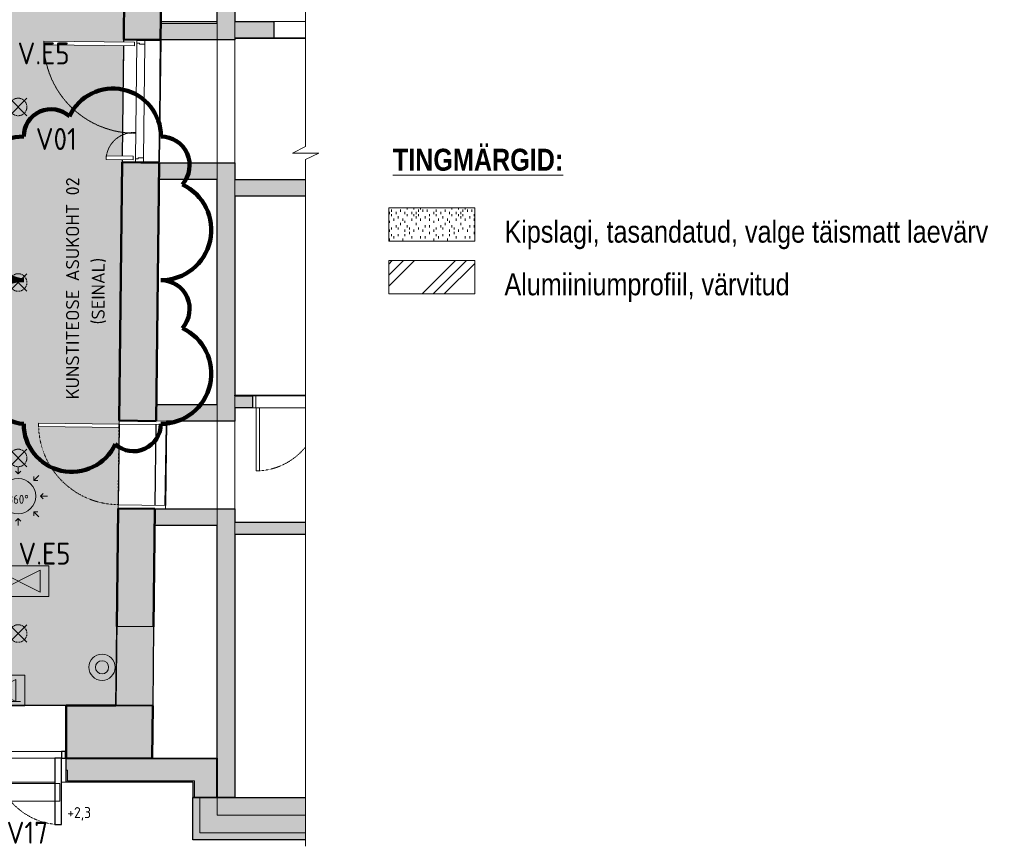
# Model space of a CAD drawing. Header units: millimetres. Extents: x -12615 to 16572, y -3141 to 12068.
# Tile 13 of 14: x 5360 to 16572, y -3141 to 6279. Entities that reach past the tile are written whole.
import ezdxf

# ---------------------------------------------------------------- set-up
doc = ezdxf.new("R2010")
doc.units = ezdxf.units.MM
for name, pattern in [('EST_Dash_1_1_', [2, 1, -1]), ('EST_Dash_2_1_', [3, 2, -1]), ('IMPORT-süvistatud seade', [19.05, 12.7, -6.35]), ('Overhead', [3.96875, 2.38125, -1.5875])]:
    doc.linetypes.add(name, pattern=pattern)
for name, color, linetype, lineweight, true_color in [('1K_valgustusplaan_dwg', 7, 'Continuous', 5, 0x767676), ('A-WALL', 7, 'Continuous', 9, 0x7f7f7f), ('A-WALL-PATT', 7, 'Continuous', 9, 0x7f7f7f), ('ET-E_VALGUSTUS_TING', 3, 'Continuous', 5, 0x00ff00), ('ET-VALGUSTUS_TING', 5, 'Continuous', 5, 0x0000ff), ('G-ANNO-REVC', 1, 'Continuous', 50, 0xff0000), ('I-WALL', 7, 'Continuous', 9, 0x7f7f7f)]:
    doc.layers.add(name, color=color, linetype=linetype, lineweight=lineweight, true_color=true_color)
for name, color, linetype, lineweight in [('A-CLNG', 7, 'Continuous', 9), ('A-CLNG-PATT', 7, 'Continuous', 9), ('A-DETL', 7, 'Continuous', 5), ('A-DETL-GENF', 7, 'Continuous', 5), ('A-DETL-GENF-HDLN', 7, 'EST_Dash_2_1_', 9), ('A-DETL-MEDM', 7, 'Continuous', 30), ('A-DOOR', 7, 'Continuous', 9), ('A-DOOR-FRAM', 7, 'Continuous', 25), ('A-FLOR', 7, 'Continuous', 9), ('G-ANNO-TEXT', 7, 'Continuous', 9)]:
    doc.layers.add(name, color=color, linetype=linetype, lineweight=lineweight)
doc.styles.add('ISOCP', font='isocp___.ttf', dxfattribs={"height": 100})
doc.styles.add('ISOCP_1', font='isocp___.ttf', dxfattribs={"height": 250})
doc.styles.add('ISOCP_2', font='isocp___.ttf', dxfattribs={"height": 125})
doc.styles.add('ISOCPEUR', font='isocpeur.ttf', dxfattribs={"height": 150})
doc.styles.add('Swis721 Cn BT', font='swissc.ttf', dxfattribs={"height": 250})
doc.styles.add('Swis721 Cn BT_B', font='swisscb.ttf', dxfattribs={"height": 250})

# ---------------------------------------------------------------- blocks, each defined once
blk = doc.blocks.new('Doorset_ Entrance Door w Concealed Closer_ASSA ABLOY ES_ES08_Hardware 3D - VU-01-1650x2100 mm-3458492-1_ korrus  _0_00_52_72 Copy 1')
at = {"layer": 'A-DOOR', "color": 250, "true_color": 0x3d3d3d}
for p, q in [((-770, -225), (770, -225)), ((770, -300), (-770, -300))]:
    blk.add_line(p, q, dxfattribs=at)
at = {"layer": 'A-DOOR', "color": 250, "lineweight": 25, "true_color": 0x3d3d3d}
for p, q in [((-770, -300), (-770, -1077.5)), ((-695, -300), (-770, -300)), ((-695, -1077.5), (-695, -300)), ((770, -300), (695, -300)), ((695, -300), (695, -1057.5)), ((770, -1057.5), (770, -300)), ((-770, -1077.5), (-695, -1077.5)), ((695, -1057.5), (770, -1057.5))]:
    blk.add_line(p, q, dxfattribs=at)
at = {"layer": 'A-DOOR', "color": 253, "linetype": 'EST_Dash_1_1_', "lineweight": 5, "true_color": 0x9e9e9e}
for centre, radius, start, end in [((-770, -300), 777.5, 270, 0), ((770, -300), 757.5, 180, 270)]:
    blk.add_arc(centre, radius, start, end, dxfattribs=at)
at = {"layer": 'A-DOOR-FRAM', "color": 250, "true_color": 0x3d3d3d}
for p, q in [((-770, -225), (-815, -225)), ((-815, -225), (-815, -300)), ((-815, -300), (-770, -300)), ((-770, -300), (-770, -225)), ((815, -225), (770, -225)), ((770, -225), (770, -300)), ((770, -300), (815, -300)), ((815, -300), (815, -225))]:
    blk.add_line(p, q, dxfattribs=at)
blk = doc.blocks.new('Siseuks laiendiga - SU-09-1400x2100 mm-5671553-1_ korrus  _0_00_52_72 Copy 1')
at = {"layer": 'A-DETL-GENF', "color": 250, "true_color": 0x3d3d3d}
for p, q in [((669, 1118), (629, 1118)), ((629, 1118), (629, 87)), ((669, 87), (669, 1118)), ((-629, 392), (-669, 392)), ((-669, 392), (-669, 87)), ((-629, 87), (-629, 392)), ((-660, 60), (-690, 60)), ((-690, 60), (-690, -32)), ((-669, 87), (-629, 87)), ((660, 60), (-660, 60)), ((-660, 30), (-660, 60)), ((-648, 30), (-660, 30)), ((-648, -32), (-648, 30)), ((629, 87), (669, 87)), ((660, 30), (648, 30)), ((648, 30), (648, -32)), ((660, 60), (660, 30)), ((690, 60), (660, 60)), ((690, -32), (690, 60)), ((-690, -32), (-648, -32)), ((-648, -32), (648, -32)), ((648, -32), (690, -32))]:
    blk.add_line(p, q, dxfattribs=at)
at = {"layer": 'A-DETL-GENF-HDLN', "color": 250, "true_color": 0x3d3d3d}
for centre, radius, start, end in [((673, 79), 1040, 90.2315, 181.0197), ((-673, 79), 314, 356.6172, 89.2324)]:
    blk.add_arc(centre, radius, start, end, dxfattribs=at)
at = {"layer": 'A-DOOR', "color": 250, "true_color": 0x3d3d3d}
for p, q in [((-690, 210), (-700, 210)), ((-700, 210), (-700, -210)), ((-669, 210), (-690, 210)), ((-690, 210), (-690, -210)), ((-690, 210), (-690, -210)), ((629, 210), (-629, 210)), ((690, 210), (669, 210)), ((690, -210), (690, 210)), ((690, 210), (700, 210)), ((690, -210), (690, 210)), ((700, 210), (700, -210)), ((-700, -210), (-690, -210)), ((-690, -210), (-481, -210)), ((19, -210), (690, -210)), ((700, -210), (690, -210))]:
    blk.add_line(p, q, dxfattribs=at)
blk = doc.blocks.new('Est_SU - SU-08-1000x2100 mm-5602970-1_ korrus  _0_00_52_72 Copy 1')
at = {"layer": 'A-DOOR', "color": 250, "true_color": 0x3d3d3d}
for p, q in [((420, 1186), (420, 270)), ((458, 1186), (420, 1186)), ((420, 270), (420, 1186)), ((420, 1186), (458, 1186)), ((458, 270), (458, 1186)), ((458, 1186), (458, 270)), ((420, 270), (458, 270)), ((458, 270), (420, 270))]:
    blk.add_line(p, q, dxfattribs=at)
at = {"layer": 'A-DOOR', "color": 253, "linetype": 'EST_Dash_1_1_', "lineweight": 5, "true_color": 0x9e9e9e}
for p, q in [((500, 270), (-441, 270)), ((-441, 270), (458, 270))]:
    blk.add_line(p, q, dxfattribs=at)
blk.add_arc((458, 270), 916, 90, 180, dxfattribs=at)
at = {"layer": 'A-DOOR-FRAM', "color": 250, "lineweight": 9, "true_color": 0x3d3d3d}
for p, q in [((-460, 270), (-500, 270)), ((-500, 270), (-500, -270)), ((-500, -270), (-500, 270)), ((-500, 270), (-460, 270)), ((-460, -270), (-460, 270)), ((-460, 270), (-460, -270)), ((500, 270), (460, 270)), ((460, 270), (460, -270)), ((460, 270), (460, -270)), ((500, 270), (460, 270)), ((500, -270), (500, 270)), ((500, -270), (500, 270)), ((-500, -270), (-460, -270)), ((-460, -270), (-500, -270)), ((460, -270), (500, -270)), ((460, -270), (500, -270))]:
    blk.add_line(p, q, dxfattribs=at)
blk = doc.blocks.new('M_Door-Opening - UA-05 1400x2100 mm-1764907-1_ korrus  _0_00_52_72 Copy 1')
at = {"layer": 'A-DETL-GENF', "color": 250, "linetype": 'Overhead', "true_color": 0x3d3d3d}
for p, q in [((692, 100), (-708, 100)), ((-708, -100), (692, -100))]:
    blk.add_line(p, q, dxfattribs=at)
at = {"layer": 'A-DETL-MEDM', "color": 250, "true_color": 0x3d3d3d}
for p, q in [((-708, 100), (-708, -100)), ((692, -100), (692, 100))]:
    blk.add_line(p, q, dxfattribs=at)
blk = doc.blocks.new('M_Door-Opening - UA-01 1000x2100 mm-3625773-1_ korrus  _0_00_52_72 Copy 1')
at = {"layer": 'A-DETL-GENF', "color": 250, "linetype": 'Overhead', "true_color": 0x3d3d3d}
for p, q in [((492, 100), (-508, 100)), ((-508, -100), (492, -100))]:
    blk.add_line(p, q, dxfattribs=at)
at = {"layer": 'A-DETL-MEDM', "color": 250, "true_color": 0x3d3d3d}
for p, q in [((-508, 100), (-508, -100)), ((492, -100), (492, 100))]:
    blk.add_line(p, q, dxfattribs=at)
blk = doc.blocks.new('Est_SU - SU-01-800x2100 mm-5609429-1_ korrus  _0_00_52_72 Copy 1')
at = {"layer": 'A-DOOR', "color": 250, "true_color": 0x3d3d3d}
for p, q in [((320, 786), (320, 70)), ((358, 786), (320, 786)), ((320, 70), (320, 786)), ((320, 786), (358, 786)), ((358, 70), (358, 786)), ((358, 786), (358, 70)), ((320, 70), (358, 70)), ((358, 70), (320, 70))]:
    blk.add_line(p, q, dxfattribs=at)
at = {"layer": 'A-DOOR', "color": 253, "linetype": 'EST_Dash_1_1_', "lineweight": 5, "true_color": 0x9e9e9e}
for p, q in [((400, 70), (-205, 70)), ((-205, 70), (358, 70))]:
    blk.add_line(p, q, dxfattribs=at)
blk.add_arc((358, 70), 716, 90, 141.9949, dxfattribs=at)
at = {"layer": 'A-DOOR-FRAM', "color": 250, "lineweight": 9, "true_color": 0x3d3d3d}
for p, q in [((400, 70), (360, 70)), ((360, 70), (360, -70)), ((360, 70), (360, -70)), ((400, 70), (360, 70)), ((400, -70), (400, 70)), ((400, -70), (400, 70)), ((360, -70), (400, -70)), ((360, -70), (400, -70))]:
    blk.add_line(p, q, dxfattribs=at)
blk = doc.blocks.new('1K_valgustusplaan_dwg__U7-6009316-1_ korrus  _0_00_52_72 Copy 1')
at = {"layer": 'ET-VALGUSTUS_TING', "color": 160, "true_color": 0x3333ff}
for p, q in [((-100, -100), (100, 100)), ((-100, 100), (100, -100))]:
    blk.add_line(p, q, dxfattribs=at)
at = {"layer": 'ET-VALGUSTUS_TING', "color": 160, "linetype": 'IMPORT-süvistatud seade', "true_color": 0x3333ff}
blk.add_circle((0, 0), 100, dxfattribs=at)
blk = doc.blocks.new('1K_valgustusplaan_dwg__U8-V6-1_ korrus  _0_00_52_72 Copy 1')
at = {"layer": 'ET-VALGUSTUS_TING', "true_color": 0x5b5bff}
blk.add_hatch(color=171, dxfattribs=at).paths.add_polyline_path([(0, -75), (19, -72), (37, -65), (53, -53), (65, -38), (72, -19), (75, 0), (72, 19), (65, 37), (53, 53), (37, 65), (19, 72), (0, 75), (-19, 72), (-38, 65), (-53, 53), (-65, 37), (-72, 19), (-75, 0), (-72, -19), (-65, -38), (-53, -53), (-38, -65), (-19, -72)], flags=0)
at = {"layer": 'ET-VALGUSTUS_TING', "color": 160, "true_color": 0x3333ff}
for radius, start, end in [(150, 360, 180), (150, 180, 360), (75, 360, 180), (75, 180, 360)]:
    blk.add_arc((0, 0), radius, start, end, dxfattribs=at)
blk = doc.blocks.new('1K_valgustusplaan_dwg__U9-6009312-1_ korrus  _0_00_52_72 Copy 1')
at = {"layer": 'ET-VALGUSTUS_TING', "color": 160, "true_color": 0x3333ff}
for p, q in [((-237, 237), (-180, 180)), ((0, 335), (0, 255)), ((237, 237), (180, 180)), ((-335, 0), (-255, 0)), ((335, 0), (255, 0)), ((-237, -237), (-180, -180)), ((237, -237), (180, -180)), ((0, -335), (0, -255))]:
    blk.add_line(p, q, dxfattribs=at)
at = {"layer": 'ET-VALGUSTUS_TING', "color": 160, "true_color": 0x3333ff, "flags": 128}
for points in [[(30, 285), (0, 255), (-30, 285)], [(-180, 223), (-180, 180), (-223, 180)], [(223, 180), (180, 180), (180, 223)], [(-285, 30), (-255, 0), (-285, -30)], [(285, -30), (255, 0), (285, 30)], [(-223, -180), (-180, -180), (-180, -223)], [(180, -223), (180, -180), (223, -180)], [(-30, -285), (0, -255), (30, -285)]]:
    blk.add_lwpolyline(points, dxfattribs=at)
at = {"layer": 'ET-VALGUSTUS_TING', "color": 160, "true_color": 0x3333ff}
blk.add_circle((0, 0), 200, dxfattribs=at)
at = {"layer": 'ET-VALGUSTUS_TING', "insert": (0, 14), "char_height": 100, "width": 362.92, "attachment_point": 2, "line_spacing_factor": 1.478621, "style": 'ISOCP'}
blk.add_mtext('360°', dxfattribs=at)
blk = doc.blocks.new('1K_valgustusplaan_dwg__U22-6009323-1_ korrus  _0_00_52_72 Copy 1')
at = {"layer": 'ET-E_VALGUSTUS_TING', "true_color": 0x5bff5b}
blk.add_hatch(color=91, dxfattribs=at).paths.add_polyline_path([(0, 250), (50, 450), (-50, 450)], flags=0)
h = blk.add_hatch(color=91, dxfattribs=at)
h.paths.add_polyline_path([(-250, -125), (0, 0), (-250, 125)], flags=0)
h.paths.add_polyline_path([(250, -125), (250, 125), (0, 0), (138, -69)], flags=0)
at = {"layer": 'ET-E_VALGUSTUS_TING', "color": 80, "true_color": 0x33ff33}
blk.add_line((-300, -125), (300, -125), dxfattribs=at)
at = {"layer": 'ET-E_VALGUSTUS_TING', "color": 80, "true_color": 0x33ff33, "flags": 128}
blk.add_lwpolyline([(0, 600), (0, 250), (-50, 450), (50, 450), (0, 250)], dxfattribs=at)
for points in [[(-350, 175), (-350, -175), (350, -175), (350, 175)], [(-250, 125), (250, -125), (250, 125), (-250, -125)]]:
    blk.add_lwpolyline(points, close=True, dxfattribs=at)
blk = doc.blocks.new('1K_valgustusplaan_dwg__U21-6009322-1_ korrus  _0_00_52_72 Copy 1')
at = {"layer": 'ET-E_VALGUSTUS_TING', "true_color": 0x5bff5b}
h = blk.add_hatch(color=91, dxfattribs=at)
h.paths.add_polyline_path([(-250, -125), (0, 0), (-250, 125)], flags=0)
h.paths.add_polyline_path([(250, -125), (250, 125), (0, 0), (218, -109)], flags=0)
at = {"layer": 'ET-E_VALGUSTUS_TING', "color": 80, "true_color": 0x33ff33, "flags": 128}
for points in [[(-350, 175), (-350, -175), (350, -175), (350, 175)], [(-250, 125), (250, -125), (250, 125), (-250, -125)]]:
    blk.add_lwpolyline(points, close=True, dxfattribs=at)
blk = doc.blocks.new('1K_valgustusplaan_dwg__U13-6009328-1_ korrus  _0_00_52_72 Copy 1')
at = {"layer": 'ET-VALGUSTUS_TING', "color": 160, "true_color": 0x3333ff}
for p, q in [((-53, 53), (53, -53)), ((-53, -53), (53, 53))]:
    blk.add_line(p, q, dxfattribs=at)
at = {"layer": 'ET-VALGUSTUS_TING', "color": 160, "lineweight": 9, "true_color": 0x3333ff, "flags": 128}
blk.add_lwpolyline([(750, 100), (750, -100), (0, -100), (-750, -100), (-750, 100), (0, 100)], close=True, dxfattribs=at)
blk = doc.blocks.new('1K_valgustusplaan_dwg-6009310-1_ korrus  _0_00_52_72 Copy 1')
for name, p in [('1K_valgustusplaan_dwg__U7-6009316-1_ korrus  _0_00_52_72 Copy 1', (16314, 481)), ('1K_valgustusplaan_dwg__U7-6009316-1_ korrus  _0_00_52_72 Copy 1', (16314, -1519)), ('1K_valgustusplaan_dwg__U7-6009316-1_ korrus  _0_00_52_72 Copy 1', (16314, -3519)), ('1K_valgustusplaan_dwg__U9-6009312-1_ korrus  _0_00_52_72 Copy 1', (16314, -3954)), ('1K_valgustusplaan_dwg__U21-6009322-1_ korrus  _0_00_52_72 Copy 1', (16314, -4924)), ('1K_valgustusplaan_dwg__U7-6009316-1_ korrus  _0_00_52_72 Copy 1', (16314, -5519)), ('1K_valgustusplaan_dwg__U22-6009323-1_ korrus  _0_00_52_72 Copy 1', (16039, -6169)), ('1K_valgustusplaan_dwg__U8-V6-1_ korrus  _0_00_52_72 Copy 1', (17269, -5904)), ('1K_valgustusplaan_dwg__U13-6009328-1_ korrus  _0_00_52_72 Copy 1', (16039, -7329))]:
    blk.add_blockref(name, p)
at = {"layer": 'ET-E_VALGUSTUS_TING', "char_height": 250, "width": 873.66, "attachment_point": 2, "line_spacing_factor": 1.478621, "style": 'ISOCP_1'}
for insert in [(16604, 1216), (16614, -4484)]:
    blk.add_mtext('V.E5', dxfattribs=dict(at, insert=insert))
at = {"layer": 'ET-VALGUSTUS_TING', "attachment_point": 2, "line_spacing_factor": 1.478621}
for s, insert, char_height, width, style in [('V01', (16749, 241), 250, 705.65, 'ISOCP_1'), ('+2,3', (17009, -7497), 125, 411.65, 'ISOCP_2'), ('V17', (16419, -7664), 250, 705.65, 'ISOCP_1')]:
    blk.add_mtext(s, dxfattribs=dict(at, insert=insert, char_height=char_height, width=width, style=style))
blk = doc.blocks.new('0_CMN_break_line - m1_100-6008834-1_ korrus  _0_00_52_72 Copy 1')
at = {"layer": 'A-DETL-GENF'}
for p, q in [((7850, -150), (7850, 150)), ((7850, 150), (7925, 0)), ((691, 0), (7775, 0)), ((7775, 0), (7850, -150)), ((7925, 0), (15750, 0))]:
    blk.add_line(p, q, dxfattribs=at)
blk = doc.blocks.new('Family - ___-6010796-1_ korrus  _0_00_52_72 Copy 1')
at = {"layer": 'G-ANNO-REVC', "lineweight": 100}
for centre, radius, start, end in [((6421, 4947), 547, 360, 154.7912), ((5718, 4947), 312, 48.1897, 180), ((5405, 4374), 573, 90, 244.7912), ((6968, 4620), 327, 318.1897, 90), ((6968, 3883), 573, 270, 64.7912), ((5405, 3638), 327, 138.1897, 270), ((5405, 2737), 573, 90, 244.7912), ((6968, 2983), 327, 318.1897, 90), ((6968, 2246), 573, 270, 64.7912), ((5405, 2000), 327, 138.1897, 270), ((5952, 1673), 547, 180, 334.7912), ((6655, 1673), 312, 228.1897, 360)]:
    blk.add_arc(centre, radius, start, end, dxfattribs=at)

msp = doc.modelspace()

# ---------------------------------------------------------------- hatches: boundary and pattern name
at = {"layer": 'A-CLNG-PATT', "true_color": 0xcccccc, "transparency": 33554559}
h = msp.add_hatch(dxfattribs=at)
h.set_pattern_fill('FP_6', color=254, style=0, pattern_type=2)
h.set_pattern_definition([(90, (0, 0), (-508, 3e-14), [25.4, -482.6]), (90, (50.8, 50.8), (-508, 3e-14), [25.4, -482.6]), (90, (127, 25.4), (-508, 3e-14), [25.4, -482.6]), (90, (127, 101.6), (-508, 3e-14), [25.4, -482.6]), (90, (50.8, 152.4), (-508, 3e-14), [25.4, -482.6]), (90, (25.4, 177.8), (-508, 3e-14), [25.4, -482.6]), (90, (152.4, 177.8), (-508, 3e-14), [25.4, -482.6]), (90, (228.6, 25.4), (-508, 3e-14), [25.4, -482.6]), (90, (304.8, 76.2), (-508, 3e-14), [25.4, -482.6]), (90, (279.4, 127), (-508, 3e-14), [25.4, -482.6]), (90, (177.8, 76.2), (-508, 3e-14), [25.4, -482.6]), (90, (203.2, 0), (-508, 3e-14), [25.4, -482.6]), (90, (228.6, 127), (-508, 3e-14), [25.4, -482.6]), (90, (203.2, 203.2), (-508, 3e-14), [25.4, -482.6]), (90, (101.6, 228.6), (-508, 3e-14), [25.4, -482.6]), (90, (50.8, 228.6), (-508, 3e-14), [25.4, -482.6]), (90, (101.6, 177.8), (-508, 3e-14), [25.4, -482.6]), (90, (25.4, 101.6), (-508, 3e-14), [25.4, -482.6]), (90, (330.2, 25.4), (-508, 3e-14), [25.4, -482.6]), (90, (431.8, 152.4), (-508, 3e-14), [25.4, -482.6]), (90, (355.6, 203.2), (-508, 3e-14), [25.4, -482.6]), (90, (228.6, 254), (-508, 3e-14), [25.4, -482.6]), (90, (152.4, 279.4), (-508, 3e-14), [25.4, -482.6]), (90, (254, 228.6), (-508, 3e-14), [25.4, -482.6]), (90, (355.6, 127), (-508, 3e-14), [25.4, -482.6]), (90, (406.4, 50.8), (-508, 3e-14), [25.4, -482.6]), (90, (304.8, 177.8), (-508, 3e-14), [25.4, -482.6]), (90, (203.2, 152.4), (-508, 3e-14), [25.4, -482.6]), (90, (279.4, 0), (-508, 3e-14), [25.4, -482.6]), (90, (381, 254), (-508, 3e-14), [25.4, -482.6]), (90, (304.8, 254), (-508, 3e-14), [25.4, -482.6]), (90, (381, 304.8), (-508, 3e-14), [25.4, -482.6]), (90, (457.2, 228.6), (-508, 3e-14), [25.4, -482.6]), (90, (381, 177.8), (-508, 3e-14), [25.4, -482.6]), (90, (482.6, 50.8), (-508, 3e-14), [25.4, -482.6]), (90, (482.6, 304.8), (-508, 3e-14), [25.4, -482.6]), (90, (508, 381), (-508, 3e-14), [25.4, -482.6]), (90, (406.4, 355.6), (-508, 3e-14), [25.4, -482.6]), (90, (279.4, 355.6), (-508, 3e-14), [25.4, -482.6]), (90, (152.4, 355.6), (-508, 3e-14), [25.4, -482.6]), (90, (101.6, 355.6), (-508, 3e-14), [25.4, -482.6]), (90, (76.2, 304.8), (-508, 3e-14), [25.4, -482.6]), (90, (25.4, 330.2), (-508, 3e-14), [25.4, -482.6]), (90, (482.6, 127), (-508, 3e-14), [25.4, -482.6]), (90, (457.2, 0), (-508, 3e-14), [25.4, -482.6]), (90, (228.6, 330.2), (-508, 3e-14), [25.4, -482.6]), (90, (254, 431.8), (-508, 3e-14), [25.4, -482.6]), (90, (457.2, 431.8), (-508, 3e-14), [25.4, -482.6]), (90, (101.6, 457.2), (-508, 3e-14), [25.4, -482.6]), (90, (50.8, 431.8), (-508, 3e-14), [25.4, -482.6]), (90, (152.4, 431.8), (-508, 3e-14), [25.4, -482.6]), (90, (355.6, 431.8), (-508, 3e-14), [25.4, -482.6]), (90, (330.2, 381), (-508, 3e-14), [25.4, -482.6]), (90, (203.2, 406.4), (-508, 3e-14), [25.4, -482.6]), (90, (228.6, 482.6), (-508, 3e-14), [25.4, -482.6]), (90, (406.4, 482.6), (-508, 3e-14), [25.4, -482.6]), (90, (431.8, 330.2), (-508, 3e-14), [25.4, -482.6]), (90, (25.4, 482.6), (-508, 3e-14), [25.4, -482.6]), (90, (0, 457.2), (-508, 3e-14), [25.4, -482.6]), (90, (508, 152.4), (-508, 3e-14), [25.4, -482.6]), (90, (381, 406.4), (-508, 3e-14), [25.4, -482.6]), (90, (304.8, 330.2), (-508, 3e-14), [25.4, -482.6]), (90, (203.2, 304.8), (-508, 3e-14), [25.4, -482.6]), (90, (381, 101.6), (-508, 3e-14), [25.4, -482.6]), (90, (381, 0), (-508, 3e-14), [25.4, -482.6]), (90, (76.2, 25.4), (-508, 3e-14), [25.4, -482.6]), (90, (25.4, 25.4), (-508, 3e-14), [25.4, -482.6]), (90, (431.8, 279.4), (-508, 3e-14), [25.4, -482.6]), (90, (152.4, 482.6), (-508, 3e-14), [25.4, -482.6]), (90, (254, 76.2), (-508, 3e-14), [25.4, -482.6]), (90, (228.6, 177.8), (-508, 3e-14), [25.4, -482.6]), (90, (76.2, 127), (-508, 3e-14), [25.4, -482.6]), (90, (482.6, 482.6), (-508, 3e-14), [25.4, -482.6]), (90, (304.8, 457.2), (-508, 3e-14), [25.4, -482.6])])
h.paths.add_polyline_path([(6453, -1535), (6527, 4685), (6346, 4687), (6346, 4727), (6528, 4726), (6543, 5983), (5635, 5994), (5635, 6034), (6543, 6023), (6584, 9404), (5668, 9415), (5668, 9453), (6584, 9442), (6591, 10044), (3886, 10044), (3830, 5976), (4737, 5964), (4737, 5924), (3829, 5936), (3811, 4678), (3993, 4676), (3993, 4636), (3811, 4638), (3810, 4607), (5218, 4607), (5218, 265), (3769, 265), (3759, -592), (4654, -605), (4653, -643), (3759, -630), (3749, -1535), (5389, -1535)], flags=0)
h.paths.add_polyline_path([(6490, 1630), (5574, 1641), (5575, 1679), (6491, 1668), (6491, 1664)], flags=0)
at = {"layer": 'A-DETL-GENF'}
h = msp.add_hatch(dxfattribs=at)
h.set_pattern_fill('FP_1', color=256, style=0, pattern_type=2)
h.set_pattern_definition([(90, (8349.9, 0), (-508, 3e-14), [25.4, -482.6]), (90, (8400.7, 50.8), (-508, 3e-14), [25.4, -482.6]), (90, (8476.9, 25.4), (-508, 3e-14), [25.4, -482.6]), (90, (8476.9, 101.6), (-508, 3e-14), [25.4, -482.6]), (90, (8400.7, 152.4), (-508, 3e-14), [25.4, -482.6]), (90, (8375.3, 177.8), (-508, 3e-14), [25.4, -482.6]), (90, (8502.3, 177.8), (-508, 3e-14), [25.4, -482.6]), (90, (8578.5, 25.4), (-508, 3e-14), [25.4, -482.6]), (90, (8654.7, 76.2), (-508, 3e-14), [25.4, -482.6]), (90, (8629.3, 127), (-508, 3e-14), [25.4, -482.6]), (90, (8527.7, 76.2), (-508, 3e-14), [25.4, -482.6]), (90, (8553.1, 0), (-508, 3e-14), [25.4, -482.6]), (90, (8578.5, 127), (-508, 3e-14), [25.4, -482.6]), (90, (8553.1, 203.2), (-508, 3e-14), [25.4, -482.6]), (90, (8451.5, 228.6), (-508, 3e-14), [25.4, -482.6]), (90, (8400.7, 228.6), (-508, 3e-14), [25.4, -482.6]), (90, (8451.5, 177.8), (-508, 3e-14), [25.4, -482.6]), (90, (8375.3, 101.6), (-508, 3e-14), [25.4, -482.6]), (90, (8680.1, 25.4), (-508, 3e-14), [25.4, -482.6]), (90, (8781.7, 152.4), (-508, 3e-14), [25.4, -482.6]), (90, (8705.5, 203.2), (-508, 3e-14), [25.4, -482.6]), (90, (8578.5, 254), (-508, 3e-14), [25.4, -482.6]), (90, (8502.3, 279.4), (-508, 3e-14), [25.4, -482.6]), (90, (8603.9, 228.6), (-508, 3e-14), [25.4, -482.6]), (90, (8705.5, 127), (-508, 3e-14), [25.4, -482.6]), (90, (8756.3, 50.8), (-508, 3e-14), [25.4, -482.6]), (90, (8654.7, 177.8), (-508, 3e-14), [25.4, -482.6]), (90, (8553.1, 152.4), (-508, 3e-14), [25.4, -482.6]), (90, (8629.3, 0), (-508, 3e-14), [25.4, -482.6]), (90, (8730.9, 254), (-508, 3e-14), [25.4, -482.6]), (90, (8654.7, 254), (-508, 3e-14), [25.4, -482.6]), (90, (8730.9, 304.8), (-508, 3e-14), [25.4, -482.6]), (90, (8807.1, 228.6), (-508, 3e-14), [25.4, -482.6]), (90, (8730.9, 177.8), (-508, 3e-14), [25.4, -482.6]), (90, (8832.5, 50.8), (-508, 3e-14), [25.4, -482.6]), (90, (8832.5, 304.8), (-508, 3e-14), [25.4, -482.6]), (90, (8857.9, 381), (-508, 3e-14), [25.4, -482.6]), (90, (8756.3, 355.6), (-508, 3e-14), [25.4, -482.6]), (90, (8629.3, 355.6), (-508, 3e-14), [25.4, -482.6]), (90, (8502.3, 355.6), (-508, 3e-14), [25.4, -482.6]), (90, (8451.5, 355.6), (-508, 3e-14), [25.4, -482.6]), (90, (8426.1, 304.8), (-508, 3e-14), [25.4, -482.6]), (90, (8375.3, 330.2), (-508, 3e-14), [25.4, -482.6]), (90, (8832.5, 127), (-508, 3e-14), [25.4, -482.6]), (90, (8807.1, 0), (-508, 3e-14), [25.4, -482.6]), (90, (8578.5, 330.2), (-508, 3e-14), [25.4, -482.6]), (90, (8603.9, 431.8), (-508, 3e-14), [25.4, -482.6]), (90, (8807.1, 431.8), (-508, 3e-14), [25.4, -482.6]), (90, (8451.5, 457.2), (-508, 3e-14), [25.4, -482.6]), (90, (8400.7, 431.8), (-508, 3e-14), [25.4, -482.6]), (90, (8502.3, 431.8), (-508, 3e-14), [25.4, -482.6]), (90, (8705.5, 431.8), (-508, 3e-14), [25.4, -482.6]), (90, (8680.1, 381), (-508, 3e-14), [25.4, -482.6]), (90, (8553.1, 406.4), (-508, 3e-14), [25.4, -482.6]), (90, (8578.5, 482.6), (-508, 3e-14), [25.4, -482.6]), (90, (8756.3, 482.6), (-508, 3e-14), [25.4, -482.6]), (90, (8781.7, 330.2), (-508, 3e-14), [25.4, -482.6]), (90, (8375.3, 482.6), (-508, 3e-14), [25.4, -482.6]), (90, (8349.9, 457.2), (-508, 3e-14), [25.4, -482.6]), (90, (8857.9, 152.4), (-508, 3e-14), [25.4, -482.6]), (90, (8730.9, 406.4), (-508, 3e-14), [25.4, -482.6]), (90, (8654.7, 330.2), (-508, 3e-14), [25.4, -482.6]), (90, (8553.1, 304.8), (-508, 3e-14), [25.4, -482.6]), (90, (8730.9, 101.6), (-508, 3e-14), [25.4, -482.6]), (90, (8730.9, 0), (-508, 3e-14), [25.4, -482.6]), (90, (8426.1, 25.4), (-508, 3e-14), [25.4, -482.6]), (90, (8375.3, 25.4), (-508, 3e-14), [25.4, -482.6]), (90, (8781.7, 279.4), (-508, 3e-14), [25.4, -482.6]), (90, (8502.3, 482.6), (-508, 3e-14), [25.4, -482.6]), (90, (8603.9, 76.2), (-508, 3e-14), [25.4, -482.6]), (90, (8578.5, 177.8), (-508, 3e-14), [25.4, -482.6]), (90, (8426.1, 127), (-508, 3e-14), [25.4, -482.6]), (90, (8832.5, 482.6), (-508, 3e-14), [25.4, -482.6]), (90, (8654.7, 457.2), (-508, 3e-14), [25.4, -482.6])])
h.paths.add_polyline_path([(10542, 3755), (10542, 4135), (9562, 4135), (9562, 3755)], flags=0)
at = {"layer": 'A-DETL-GENF', "true_color": 0x0080c0}
h = msp.add_hatch(dxfattribs=at)
h.set_pattern_fill('FP_14', color=142, style=0, pattern_type=2)
h.set_pattern_definition([(45, (8349.9, 0), (-359.21, 359.21), []), (45, (8476.9, 0), (0, 718.42), []), (45, (8222.9, 0), (0, 718.42), [])])
h.paths.add_polyline_path([(10542, 3155), (10542, 3535), (9562, 3535), (9562, 3155)], flags=0)
at = {"layer": 'A-WALL', "true_color": 0x3d3d3d}
for points in [[(8615, 1994), (8615, 1999), (7810, 1999), (7810, 1994), (8050, 1994)], [(7600, -2586), (7610, -2586), (7610, -2136), (7600, -2136), (7600, -2340)]]:
    msp.add_hatch(color=250, dxfattribs=at).paths.add_polyline_path(points, flags=0)
h = msp.add_hatch(color=250, dxfattribs=at)
h.paths.add_polyline_path([(7600, -2146), (7600, -2136), (5890, -2136), (5890, -2146), (7350, -2146)], flags=0)
h.paths.add_polyline_path([(4240, -2146), (4240, -2136), (3117, -2137), (3117, -2146), (3935, -2146)], flags=0)
h.paths.add_polyline_path([(957, -2146), (957, -2136), (117, -2137), (117, -2146), (259, -2146)], flags=0)
h.paths.add_polyline_path([(-2306, -2146), (-2043, -2146), (-2043, -2136), (-2883, -2136), (-2883, -2146)], flags=0)
h.paths.add_polyline_path([(-5043, -2146), (-5043, -2136), (-5883, -2137), (-5883, -2146), (-5726, -2146)], flags=0)
h.paths.add_polyline_path([(-8043, -2146), (-8043, -2136), (-9313, -2136), (-9313, -2146), (-8291, -2146)], flags=0)
h.paths.add_polyline_path([(-10963, -2146), (-10963, -2136), (-12337, -2136), (-12337, -2146), (-11711, -2146)], flags=0)
at = {"layer": 'A-WALL-PATT', "true_color": 0x414141}
h = msp.add_hatch(color=250, dxfattribs=at)
h.paths.add_polyline_path([(6884, -641), (6900, 705), (6480, 710), (6464, -636)], flags=0)
h.paths.add_polyline_path([(6912, 1705), (6947, 4649), (6527, 4654), (6492, 1710)], flags=0)
h.paths.add_polyline_path([(6964, 6049), (6993, 8479), (6573, 8484), (6544, 6054)], flags=0)
h.paths.add_polyline_path([(7004, 9479), (7018, 10644), (6598, 10644), (6585, 9484)], flags=0)
at = {"layer": 'A-WALL-PATT', "true_color": 0x3d3d3d}
h = msp.add_hatch(color=250, dxfattribs=at)
h.paths.add_polyline_path([(7810, -2586), (7810, 704), (7610, 704), (7610, -2586)], flags=0)
h.paths.add_polyline_path([(7610, 1704), (7810, 1704), (7810, 4649), (7610, 4649), (7610, 1814)], flags=0)
h.paths.add_polyline_path([(7810, 6049), (7810, 8479), (7610, 8479), (7610, 6049)], flags=0)
h.paths.add_polyline_path([(7810, 9479), (7810, 10554), (7610, 10554), (7610, 9479)], flags=0)
for points in [[(7610, 6049), (7610, 6239), (6965, 6239), (6965, 6049)], [(7810, 6069), (8255, 6069), (8255, 6259), (7810, 6259)], [(7610, 4459), (7610, 4649), (6950, 4649), (6950, 4459)], [(8615, 4269), (8615, 4459), (7810, 4459), (7810, 4269)], [(8010, 1854), (8010, 1994), (7810, 1994), (7810, 1854)], [(7610, 1704), (7610, 1894), (6913, 1894), (6913, 1705), (7031, 1704)], [(7610, 514), (7610, 704), (6899, 704), (6899, 514)], [(8615, 414), (8615, 554), (7810, 554), (7810, 414)], [(7350, -2586), (7600, -2586), (7600, -2146), (7350, -2146), (7350, -2396)], [(7335, -2586), (7350, -2586), (7350, -2396), (7335, -2396), (7335, -2411)], [(7330, -3066), (7410, -3066), (7410, -2586), (7330, -2586)], [(7610, -2986), (7610, -2586), (7410, -2586), (7410, -2986)], [(7810, -2786), (7810, -2586), (7610, -2586), (7610, -2786)], [(8615, -2786), (8615, -2586), (7810, -2586), (7810, -2786), (8381, -2786)], [(8615, -2986), (8615, -2786), (7610, -2786), (7610, -2986), (7954, -2986)], [(7810, -3066), (8615, -3066), (8615, -2986), (7410, -2986), (7410, -3066)]]:
    msp.add_hatch(color=250, dxfattribs=at).paths.add_polyline_path(points, flags=0)
at = {"layer": 'A-WALL-PATT', "true_color": 0x414141}
h = msp.add_hatch(color=250, dxfattribs=at)
h.paths.add_polyline_path([(6867, -2136), (6874, -1541), (6454, -1536), (5890, -1536), (5890, -2136)], flags=0)
h.paths.add_polyline_path([(3725, -2136), (4240, -2136), (4240, -1536), (3725, -1536), (3725, -1550), (3305, -1544), (3305, -1536), (3117, -1537), (3117, -2136), (3717, -2136)], flags=0)
h.paths.add_polyline_path([(957, -2136), (957, -1536), (117, -1536), (117, -2136), (259, -2136)], flags=0)
h.paths.add_polyline_path([(-2306, -2136), (-2043, -2136), (-2043, -1536), (-2883, -1536), (-2883, -2136)], flags=0)
h.paths.add_polyline_path([(-5883, -2136), (-5043, -2136), (-5043, -1536), (-5883, -1536), (-5883, -2116)], flags=0)
h.paths.add_polyline_path([(-8291, -2136), (-8043, -2136), (-8043, -1536), (-9313, -1536), (-9313, -2136)], flags=0)
h.paths.add_polyline_path([(-10963, -2136), (-10963, -1536), (-12331, -1536), (-12337, -2136), (-11711, -2136)], flags=0)
at = {"layer": 'A-WALL-PATT', "true_color": 0x3d3d3d}
h = msp.add_hatch(color=250, dxfattribs=at)
h.paths.add_polyline_path([(7099, -2396), (7350, -2396), (7350, -2146), (5890, -2146), (5890, -2274), (5905, -2274), (5905, -2396)], flags=0)
h.paths.add_polyline_path([(3786, -2396), (4225, -2396), (4225, -2274), (4240, -2274), (4240, -2146), (3117, -2146), (3117, -2226), (3087, -2226), (3087, -2262), (3102, -2262), (3102, -2396), (3679, -2396)], flags=0)
h.paths.add_polyline_path([(972, -2396), (972, -2262), (987, -2262), (987, -2226), (957, -2225), (957, -2146), (117, -2146), (117, -2226), (87, -2226), (87, -2262), (102, -2262), (102, -2396)], flags=0)
h.paths.add_polyline_path([(-2028, -2396), (-2028, -2262), (-2013, -2262), (-2013, -2226), (-2043, -2225), (-2043, -2146), (-2883, -2146), (-2883, -2226), (-2913, -2226), (-2913, -2262), (-2898, -2262), (-2898, -2396)], flags=0)
h.paths.add_polyline_path([(-5028, -2396), (-5028, -2262), (-5013, -2262), (-5013, -2226), (-5043, -2225), (-5043, -2146), (-5883, -2146), (-5883, -2226), (-5913, -2226), (-5913, -2262), (-5898, -2262), (-5898, -2396)], flags=0)
h.paths.add_polyline_path([(-8291, -2396), (-8028, -2396), (-8028, -2262), (-8013, -2262), (-8013, -2226), (-8043, -2225), (-8043, -2146), (-9313, -2146), (-9313, -2274), (-9298, -2274), (-9298, -2396), (-8318, -2396)], flags=0)
h.paths.add_polyline_path([(-10978, -2396), (-10978, -2274), (-10963, -2274), (-10963, -2146), (-12347, -2146), (-12350, -2396), (-11711, -2396)], flags=0)
h = msp.add_hatch(color=250, dxfattribs=at)
h.paths.add_polyline_path([(7099, -2411), (7335, -2411), (7335, -2396), (5905, -2396), (5905, -2274), (5890, -2274), (5890, -2411)], flags=0)
h.paths.add_polyline_path([(3786, -2411), (4240, -2411), (4240, -2274), (4225, -2274), (4225, -2396), (3102, -2396), (3102, -2262), (3087, -2262), (3087, -2411), (3679, -2411)], flags=0)
h.paths.add_polyline_path([(987, -2411), (987, -2262), (972, -2262), (972, -2396), (102, -2396), (102, -2262), (87, -2262), (87, -2411)], flags=0)
h.paths.add_polyline_path([(-2013, -2411), (-2013, -2262), (-2028, -2262), (-2028, -2396), (-2898, -2396), (-2898, -2262), (-2913, -2262), (-2913, -2411)], flags=0)
h.paths.add_polyline_path([(-5013, -2411), (-5013, -2262), (-5028, -2262), (-5028, -2396), (-5898, -2396), (-5898, -2262), (-5913, -2262), (-5913, -2411)], flags=0)
h.paths.add_polyline_path([(-8013, -2411), (-8013, -2262), (-8028, -2262), (-8028, -2396), (-9298, -2396), (-9298, -2274), (-9313, -2274), (-9313, -2411), (-8291, -2411)], flags=0)
h.paths.add_polyline_path([(-10963, -2411), (-10963, -2274), (-10978, -2274), (-10978, -2396), (-12600, -2396), (-12600, -2411), (-11711, -2411)], flags=0)
at = {"layer": 'I-WALL', "true_color": 0x3d3d3d}
msp.add_hatch(color=250, dxfattribs=at).paths.add_polyline_path([(6874, -1536), (6884, -641), (6464, -636), (6454, -1536)], flags=0)

# ---------------------------------------------------------------- linework, layer by layer
at = {"layer": 'A-CLNG', "color": 160, "lineweight": 30, "true_color": 0x3333ff}
for p, q in [((6584, 9404), (6543, 6023)), ((6543, 5983), (6528, 4725)), ((6527, 4685), (6492, 1710)), ((6491, 1670), (6480, 750)), ((6480, 710), (6453, -1535)), ((6453, -1535), (3749, -1535))]:
    msp.add_line(p, q, dxfattribs=at)
at = {"layer": 'A-DETL'}
for p, q in [((10542, 4135), (9562, 4135)), ((9562, 4135), (9562, 3755)), ((10542, 3755), (10542, 4135)), ((9562, 3755), (10542, 3755)), ((10542, 3535), (9562, 3535)), ((9562, 3535), (9562, 3155)), ((10542, 3155), (10542, 3535)), ((9562, 3155), (10542, 3155))]:
    msp.add_line(p, q, dxfattribs=at)
at = {"layer": 'A-FLOR', "color": 250, "true_color": 0x333333}
for p, q in [((6966, 6259), (7610, 6259)), ((7810, 6259), (7810, 4459)), ((6528, 4725), (6543, 5983)), ((6543, 6023), (6544, 6054)), ((6527, 4644), (6528, 4685)), ((7610, 4459), (6945, 4459)), ((6914, 1894), (7610, 1894)), ((7810, 1894), (7810, 514)), ((7610, 514), (6898, 514))]:
    msp.add_line(p, q, dxfattribs=at)
at = {"layer": 'A-WALL', "color": 250, "lineweight": 30, "true_color": 0x3d3d3d}
for p, q in [((7610, 6239), (7610, 8289)), ((7810, 8269), (7810, 6259)), ((7810, 6069), (7810, 6049)), ((7810, 6049), (7610, 6049)), ((7610, 4649), (7810, 4649)), ((7810, 4649), (7810, 4459)), ((7610, 1894), (7610, 4459)), ((7810, 4269), (7810, 1994)), ((7810, 1994), (7810, 1999)), ((7810, 1999), (8615, 1999)), ((8615, 1994), (7810, 1994)), ((7810, 1854), (7810, 1704)), ((7810, 1704), (7610, 1704)), ((7610, 704), (7810, 704)), ((7810, 704), (7810, 554)), ((7610, -2586), (7610, 514)), ((7810, 414), (7810, -2586)), ((5890, -2411), (5890, -2136)), ((6867, -2136), (7335, -2136)), ((7335, -2136), (7600, -2136)), ((7600, -2136), (7610, -2136)), ((7610, -2136), (7610, -2586)), ((7335, -2411), (5890, -2411)), ((7335, -2586), (7335, -2411)), ((7330, -3066), (7330, -2586)), ((7330, -2586), (7810, -2586)), ((7610, -2586), (7335, -2586)), ((7810, -2586), (7610, -2586)), ((7810, -2586), (8615, -2586)), ((7410, -3066), (7330, -3066)), ((7810, -3066), (7410, -3066)), ((8615, -3066), (7810, -3066))]:
    msp.add_line(p, q, dxfattribs=at)
at = {"layer": 'A-WALL', "color": 250, "lineweight": 5, "true_color": 0x3d3d3d}
for p, q in [((7610, 6239), (7610, 6049)), ((7610, 4649), (7610, 4459)), ((7810, 4269), (7810, 4459)), ((7810, 1924), (7810, 1994)), ((7810, 1854), (7810, 1924)), ((7610, 1894), (7610, 1704)), ((7610, 704), (7610, 514)), ((7810, 484), (7810, 554)), ((7810, 414), (7810, 484)), ((7335, -2146), (5890, -2146)), ((7335, -2146), (7350, -2146)), ((7350, -2146), (7600, -2146)), ((7600, -2146), (7600, -2586)), ((5890, -2274), (5905, -2274)), ((5905, -2396), (5905, -2274)), ((7335, -2396), (5905, -2396)), ((7335, -2396), (7350, -2396)), ((7350, -2396), (7350, -2586)), ((7410, -2986), (7410, -2586)), ((7610, -2786), (7610, -2586)), ((7610, -2786), (7810, -2786)), ((7810, -2786), (8615, -2786)), ((7410, -2986), (7610, -2986)), ((7610, -2986), (7810, -2986)), ((7810, -2986), (8615, -2986))]:
    msp.add_line(p, q, dxfattribs=at)
at = {"layer": 'A-WALL', "color": 250, "true_color": 0x3d3d3d}
for p, q in [((7610, 6049), (7610, 4649)), ((7810, 6049), (7610, 6049)), ((7810, 4649), (7810, 6049)), ((7610, 4649), (7810, 4649)), ((7610, 1704), (7610, 704)), ((7810, 1704), (7610, 1704)), ((7810, 704), (7810, 1704)), ((7610, 704), (7810, 704)), ((5890, -2136), (6867, -2136)), ((5890, -2411), (5890, -2136)), ((4370, -2411), (5760, -2411)), ((5835, -2411), (5890, -2411))]:
    msp.add_line(p, q, dxfattribs=at)
at = {"layer": 'A-WALL', "color": 253, "lineweight": 30, "true_color": 0x9f9f9f}
for p, q in [((5890, -1536), (4240, -1536)), ((5890, -2136), (5890, -1536)), ((6454, -1536), (6874, -1541)), ((6867, -2136), (5890, -2136))]:
    msp.add_line(p, q, dxfattribs=at)
at = {"layer": 'A-WALL', "color": 250, "lineweight": 50, "true_color": 0x414141}
for p, q in [((5890, -2136), (5890, -1536)), ((5890, -1536), (6454, -1536)), ((6874, -1541), (6867, -2136))]:
    msp.add_line(p, q, dxfattribs=at)
at = {"layer": 'I-WALL', "color": 250, "lineweight": 50, "true_color": 0x414141}
for p, q in [((6544, 6054), (6573, 8484)), ((6993, 8479), (6964, 6049)), ((6964, 6049), (6544, 6054)), ((6492, 1710), (6527, 4654)), ((6527, 4654), (6947, 4649)), ((6947, 4649), (6912, 1705)), ((6912, 1705), (6492, 1710)), ((6464, -636), (6480, 710)), ((6480, 710), (6900, 705)), ((6900, 705), (6884, -641))]:
    msp.add_line(p, q, dxfattribs=at)
at = {"layer": 'I-WALL', "color": 250, "lineweight": 30, "true_color": 0x3d3d3d}
for p, q in [((6965, 6239), (7610, 6239)), ((6965, 6049), (6965, 6239)), ((7810, 6259), (8255, 6259)), ((8255, 6259), (8255, 6069)), ((8255, 6069), (7810, 6069)), ((7810, 6069), (8615, 6069)), ((7810, 6068), (7810, 6069)), ((8615, 6068), (7810, 6068)), ((6946, 4659), (6965, 6049)), ((6966, 6049), (6947, 4659)), ((7610, 6049), (6965, 6049)), ((6965, 6049), (6966, 6049)), ((6947, 4659), (6946, 4659)), ((6950, 4649), (7610, 4649)), ((6950, 4459), (6950, 4649)), ((7610, 4459), (6950, 4459)), ((7810, 4459), (8615, 4459)), ((8615, 4269), (7810, 4269)), ((7810, 1994), (8010, 1994)), ((8010, 1994), (8010, 1854)), ((6913, 1894), (7610, 1894)), ((6913, 1705), (6913, 1894)), ((8010, 1854), (7810, 1854)), ((7032, 1704), (7019, 744)), ((7610, 1704), (7031, 1704)), ((7031, 1704), (7032, 1704)), ((7018, 744), (7031, 1664)), ((6899, 704), (7610, 704)), ((6899, 514), (6899, 704)), ((7018, 704), (7017, 704)), ((7610, 514), (6899, 514)), ((7810, 554), (8615, 554)), ((8615, 414), (7810, 414)), ((6454, -1536), (6464, -636)), ((6884, -641), (6874, -1536)), ((6874, -1536), (6454, -1536))]:
    msp.add_line(p, q, dxfattribs=at)
at = {"layer": 'I-WALL', "color": 250, "true_color": 0x3d3d3d}
for p, q in [((8615, 6259), (8255, 6259)), ((8255, 6069), (8255, 6259)), ((8255, 6069), (8615, 6069)), ((8615, 1994), (8010, 1994)), ((8010, 1994), (8010, 1854)), ((8010, 1854), (8615, 1854)), ((6464, -636), (6884, -641))]:
    msp.add_line(p, q, dxfattribs=at)
at = {"layer": 'I-WALL', "color": 253, "lineweight": 30, "true_color": 0x9f9f9f}
for p, q in [((6543, 5983), (6539, 5626)), ((6544, 6054), (6543, 6023)), ((6964, 6049), (6544, 6054)), ((6959, 5621), (6964, 6049)), ((6947, 4649), (6948, 4721)), ((6528, 4685), (6527, 4654)), ((6947, 4649), (6527, 4654)), ((6912, 1705), (6492, 1710)), ((6492, 1670), (6481, 750)), ((6901, 745), (6912, 1665)), ((6900, 705), (6480, 710)), ((6884, -641), (6464, -636))]:
    msp.add_line(p, q, dxfattribs=at)

# ---------------------------------------------------------------- block references
at = {"layer": '1K_valgustusplaan_dwg', "color": 160, "true_color": 0x3333ff}
msp.add_blockref('1K_valgustusplaan_dwg-6009310-1_ korrus  _0_00_52_72 Copy 1', (-10972, 4803), dxfattribs=at)
at = {"layer": 'A-DETL-GENF', "rotation": 269.9999999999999}
msp.add_blockref('0_CMN_break_line - m1_100-6008834-1_ korrus  _0_00_52_72 Copy 1', (8615, 12609), dxfattribs=at)
at = {"layer": 'A-DOOR', "color": 250, "true_color": 0x3d3d3d}
for name, p, rotation in [('Siseuks laiendiga - SU-09-1400x2100 mm-5671553-1_ korrus  _0_00_52_72 Copy 1', (6745, 5351), 89.31974754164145), ('M_Door-Opening - UA-05 1400x2100 mm-1764907-1_ korrus  _0_00_52_72 Copy 1', (7710, 5341), 269.9999999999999), ('M_Door-Opening - UA-01 1000x2100 mm-3625773-1_ korrus  _0_00_52_72 Copy 1', (7710, 1196), 269.9999999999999)]:
    msp.add_blockref(name, p, dxfattribs=dict(at, rotation=rotation))
at = {"layer": 'A-DOOR', "color": 253, "true_color": 0x9e9e9e}
for name, p, rotation in [('Est_SU - SU-01-800x2100 mm-5609429-1_ korrus  _0_00_52_72 Copy 1', (8410, 1924), 180), ('Est_SU - SU-08-1000x2100 mm-5602970-1_ korrus  _0_00_52_72 Copy 1', (6755, 1207), 89.31974754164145)]:
    msp.add_blockref(name, p, dxfattribs=dict(at, rotation=rotation))
at = {"layer": 'A-DOOR', "color": 250, "true_color": 0x3d3d3d}
msp.add_blockref('Doorset_ Entrance Door w Concealed Closer_ASSA ABLOY ES_ES08_Hardware 3D - VU-01-1650x2100 mm-3458492-1_ korrus  _0_00_52_72 Copy 1', (5065, -1836), dxfattribs=at)
at = {"layer": 'G-ANNO-REVC', "lineweight": 100}
msp.add_blockref('Family - ___-6010796-1_ korrus  _0_00_52_72 Copy 1', (0, 0), dxfattribs=at)

# ---------------------------------------------------------------- texts
at = {"layer": 'G-ANNO-TEXT', "char_height": 250, "attachment_point": 1}
for s, insert, width, style in [('\\LTINGMÄRGID:', (9609, 4808), 2268.78, 'Swis721 Cn BT_B'), ('Kipslagi, tasandatud, valge täismatt laevärv', (10880, 3988), 6718.14, 'Swis721 Cn BT'), ('Alumiiniumprofiil, värvitud', (10880, 3388), 4024.47, 'Swis721 Cn BT')]:
    msp.add_mtext(s, dxfattribs=dict(at, insert=insert, width=width, style=style))
at = {"layer": 'G-ANNO-TEXT', "color": 1, "true_color": 0xff0000, "char_height": 150, "attachment_point": 1, "rotation": 90, "style": 'ISOCPEUR'}
for s, insert, width in [('KUNSTITEOSE ASUKOHT 02', (5887, 1953), 2974.26), ('(SEINAL)', (6178, 2806), 905.91)]:
    msp.add_mtext(s, dxfattribs=dict(at, insert=insert, width=width))

doc.saveas('drawing.dxf')
